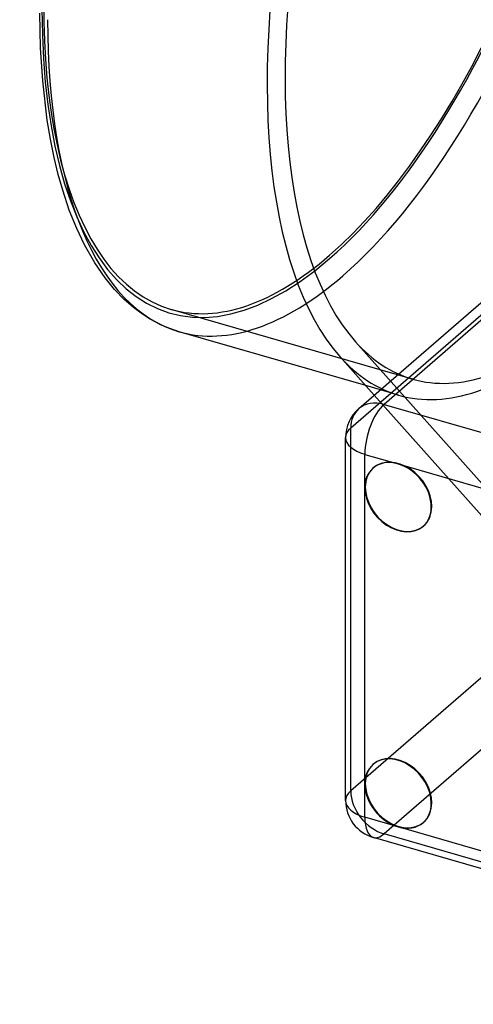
# Model space of a CAD drawing. Header units: millimetres. Extents: x -144 to 144, y -123 to 109.
# Tile 1 of 11: x -144 to -97, y -97 to 5. Entities that reach past the tile are written whole.
import ezdxf

# ---------------------------------------------------------------- set-up
doc = ezdxf.new("R2010")
doc.units = ezdxf.units.MM
doc.layers.add('HIDDEN', color=7, linetype='Continuous')
doc.layers.add('THICK', color=7, linetype='Continuous')

msp = doc.modelspace()

# ---------------------------------------------------------------- linework, layer by layer
at = {"layer": 'HIDDEN'}
for p, q in [((-73.87, -6.39), (-109.52, -37.26)), ((-103.1, -32.17), (-128.22, -24.92)), ((-109.03, -28.28), (-82.37, -58.17)), ((-104.53, -33.84), (-107.95, -32.85)), ((-107.06, -33.85), (-83.99, -59.71)), ((-109.52, -75.02), (-109.52, -37.26)), ((-107.21, -41.44), (-107.16, -41.39)), ((-73.87, -44.15), (-109.52, -75.02)), ((-69.81, -48.1), (-106.05, -79.49)), ((-101.97, -47.48), (-101.92, -47.44)), ((-107.21, -72.27), (-107.16, -72.22)), ((-101.97, -78.31), (-101.92, -78.27)), ((-45.95, -96.84), (-106.05, -79.49))]:
    msp.add_line(p, q, dxfattribs=at)
for centre, major_axis, ratio, start_param, end_param in [((-111.72, 32.25), (-16.5, -57.17), 0.433013, 0.588003, 3.141594), ((-111.72, 32.25), (-16.5, -57.17), 0.433013, -2.55359, 0.000002), ((-86.6, 25), (-16.5, -57.17), 0.433013, -2.55359, -0.265909), ((-110.33, 31.85), (-17.06, -59.09), 0.433013, 0.588003, 2.158799), ((-111.72, 32.25), (16.61, 57.55), 0.433013, -2.55359, -0.982794), ((-111.72, 32.25), (16.61, 57.55), 0.433013, 2.158799, 3.729595), ((-111.72, 32.25), (-16.5, -57.17), 0.433013, 0.000002, 0.588003), ((-110.33, 31.85), (-17.06, -59.09), 0.433013, 0.000107, 0.588003), ((-86.6, 25), (-16.5, -57.17), 0.433013, 0.000002, 0.588003), ((-110.33, 31.85), (-17.06, -59.09), 0.433013, 0.000002, 0.000107), ((-86.6, 25), (-16.5, -57.17), 0.433013, -0.265909, 0.000002), ((-87.47, 25.25), (-17.06, -59.09), 0.433013, 0.000002, 0.588003), ((-87.47, 25.25), (-17.06, -59.09), 0.433013, -0.265909, 0.000002), ((-106.05, -38.26), (-2.62, 3.02), 0.75, 0.000079, 0.713724), ((-106.05, -38.26), (-4, 0), 0.5, -0.523599, -0.000094), ((-104.54, -44.42), (2.62, -3.02), 0.75, 0.713724, 3.141552), ((-104.54, -44.42), (2.62, -3.02), 0.75, 3.141552, 3.152548), ((-104.54, -44.42), (2.62, -3.02), 0.75, -0.000041, 0.713724), ((-104.54, -44.42), (2.62, -3.02), 0.75, -0.011064, -0.000041), ((-104.54, -75.25), (2.62, -3.02), 0.75, 0.713724, 3.141552), ((-104.54, -75.25), (2.62, -3.02), 0.75, 3.141552, 3.152548), ((-106.05, -76.02), (4, 0), 0.5, 2.617994, 3.141499), ((-106.05, -76.02), (-2.62, 3.02), 0.75, 0.713724, 2.284521), ((-104.54, -75.25), (2.62, -3.02), 0.75, -0.000041, 0.713724), ((-104.54, -75.25), (2.62, -3.02), 0.75, -0.011064, -0.000041), ((-106.05, -76.02), (-1.11, -3.84), 0.433013, 0.000007, 0.588003)]:
    msp.add_ellipse(centre, major_axis=major_axis, ratio=ratio, start_param=start_param, end_param=end_param, dxfattribs=at)
at = {"layer": 'THICK'}
for p, q in [((-141.81, 2.29), (-141.88, 5.91)), ((-141.59, -1.14), (-141.81, 2.29)), ((-141.11, -5.22), (-141.59, -1.14)), ((-108.67, -35.24), (-72.65, -4.04)), ((-69.81, -3.41), (-106.05, -34.8)), ((-140.78, -7.22), (-141.11, -5.22)), ((-140.4, -9.11), (-140.78, -7.22)), ((-139.97, -10.88), (-140.4, -9.11)), ((-139.5, -12.52), (-139.97, -10.88)), ((-138.82, -14.58), (-139.5, -12.52)), ((-138.04, -16.51), (-138.82, -14.58)), ((-137.23, -18.21), (-138.04, -16.51)), ((-136.18, -20.07), (-137.23, -18.21)), ((-135.1, -21.63), (-136.18, -20.07)), ((-134.11, -22.85), (-135.1, -21.63)), ((-133.11, -23.88), (-134.11, -22.85)), ((-132.15, -24.72), (-133.11, -23.88)), ((-131.2, -25.43), (-132.15, -24.72)), ((-130.47, -25.9), (-131.2, -25.43)), ((-129.74, -26.3), (-130.47, -25.9)), ((-129.31, -26.51), (-129.74, -26.3)), ((-128.36, -26.92), (-129.31, -26.51)), ((-127.39, -27.24), (-128.36, -26.92)), ((-107.95, -32.85), (-127.39, -27.24)), ((-110.65, -29.82), (-107.06, -33.85)), ((-106.05, -34.8), (-45.95, -52.15)), ((-110.05, -76.02), (-110.05, -38.26)), ((-108.05, -43.46), (-108.05, -40)), ((-108.05, -40), (-104.59, -41)), ((-104.59, -41), (-51.41, -56.35)), ((-108.05, -74.29), (-108.05, -43.46)), ((-108.05, -77.75), (-108.05, -74.29)), ((-104.59, -78.75), (-108.05, -77.75)), ((-51.41, -94.1), (-104.59, -78.75)), ((-47.06, -97.22), (-107.16, -79.87))]:
    msp.add_line(p, q, dxfattribs=at)
for centre, start, end in [((-106.05, -38.26), 130.8968, 179.9973), ((-106.05, -76.02), 179.9973, 253.898)]:
    msp.add_arc(centre, 4, start, end, dxfattribs=at)
for centre, major_axis, ratio, start_param, end_param in [((-87.47, 25.25), (-17.06, -59.09), 0.433013, -2.55359, -0.265909), ((-110.33, 31.85), (-17.06, -59.09), 0.433013, -0.982794, 0.000002), ((-106.05, -38.26), (-2.62, 3.02), 0.75, -0.857072, 0.000079), ((-106.05, -38.26), (-1.11, -3.84), 0.433013, -2.55359, -0.982794), ((-106.05, -38.26), (-4, 0), 0.5, -0.000094, 1.047198), ((-104.59, -44.46), (2.62, -3.02), 0.75, 2.284521, 3.141552), ((-104.59, -44.46), (2.62, -3.02), 0.75, 3.141552, 3.855317), ((-104.54, -44.42), (2.62, -3.02), 0.75, -3.130637, -2.427868), ((-104.59, -44.46), (2.62, -3.02), 0.75, 0.713724, 2.284521), ((-104.59, -44.46), (2.62, -3.02), 0.75, -2.427868, -0.000041), ((-104.54, -44.42), (2.62, -3.02), 0.75, -2.427868, -0.011064), ((-104.59, -44.46), (2.62, -3.02), 0.75, -0.000041, 0.713724), ((-104.59, -75.29), (2.62, -3.02), 0.75, 0.713724, 3.141552), ((-104.59, -75.29), (2.62, -3.02), 0.75, 3.141552, 3.855317), ((-104.54, -75.25), (2.62, -3.02), 0.75, -3.130637, -2.427868), ((-104.59, -75.29), (2.62, -3.02), 0.75, -2.427868, -0.857072), ((-104.54, -75.25), (2.62, -3.02), 0.75, -2.427868, -0.011064), ((-106.05, -76.02), (4, 0), 0.5, 3.141499, 4.18879), ((-104.59, -75.29), (2.62, -3.02), 0.75, -0.000041, 0.713724), ((-106.05, -76.02), (-1.11, -3.84), 0.433013, -0.982794, 0.000007), ((-104.59, -75.29), (2.62, -3.02), 0.75, -0.857072, -0.000041)]:
    msp.add_ellipse(centre, major_axis=major_axis, ratio=ratio, start_param=start_param, end_param=end_param, dxfattribs=at)

doc.saveas('drawing.dxf')
